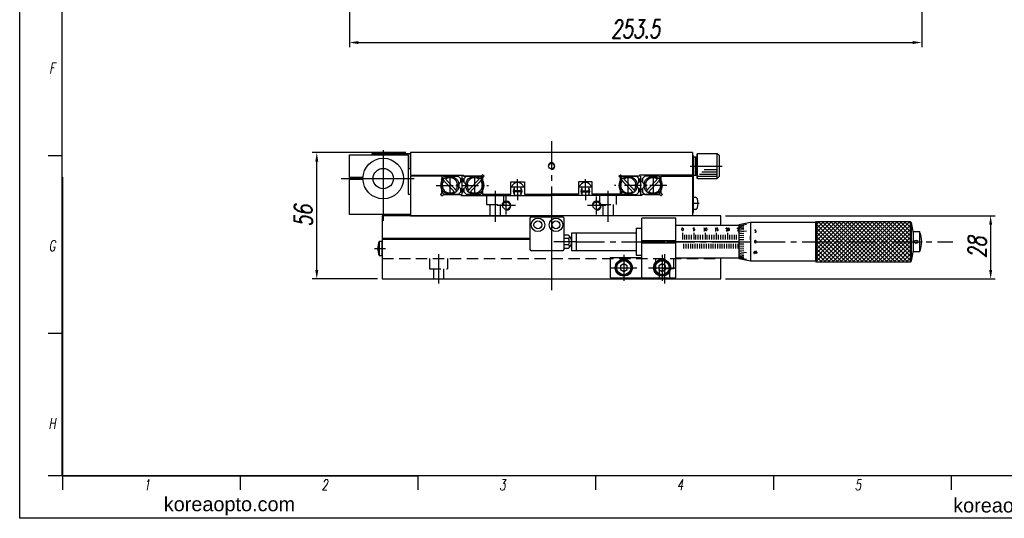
# Model space of a CAD drawing. Extents: x 0 to 2911, y 0 to 782.
# Tile 1 of 24: x 0 to 436, y 0 to 221. Entities that reach past the tile are written whole.
import ezdxf
from ezdxf.enums import TextEntityAlignment as Align

# ---------------------------------------------------------------- set-up
doc = ezdxf.new("R2010")
doc.units = 0
doc.header["$LTSCALE"] = 10
doc.header["$MEASUREMENT"] = 0
for name, pattern in [('CENTER', [2, 1.25, -0.25, 0.25, -0.25]), ('CENTER2', [1.125, 0.75, -0.125, 0.125, -0.125]), ('DASHDOT', [50.5, 30, -9, 2.5, -9]), ('HIDDENX2', [0.75, 0.5, -0.25])]:
    doc.linetypes.add(name, pattern=pattern)
doc.layers.get('0').update_dxf_attribs({"linetype": 'CONTINUOUS'})
doc.layers.get('DEFPOINTS').update_dxf_attribs({"linetype": 'CONTINUOUS'})
for name, color, linetype in [('1', 1, 'CENTER'), ('3', 3, 'CONTINUOUS'), ('4', 4, 'CONTINUOUS'), ('FORM', 7, 'CONTINUOUS'), ('PAPER', 2, 'CONTINUOUS'), ('W', 4, 'CONTINUOUS')]:
    doc.layers.add(name, color=color, linetype=linetype)
doc.styles.add('S', font='romans.shx', dxfattribs={"width": 0.7, "oblique": 10, "bigfont": 'bigfont.shx'})
doc.styles.add('SEACAD_arial_ttfI', font='arial.ttf')
doc.styles.get("Standard").update_dxf_attribs({"font": 'romans.shx', "width": 0.7, "oblique": 10, "bigfont": 'whgtxt.shx'})
doc.dimstyles.new('A4', dxfattribs={"dimscale": 0.045, "dimtxt": 50, "dimasz": 40, "dimexe": 10, "dimexo": 30, "dimgap": 10, "dimtad": 1, "dimdec": 4, "dimdsep": 46, "dimtxsty": 'Standard', "dimcen": 1.5, "dimclrt": 7, "dimadec": 0, "dimazin": 0, "dimtfac": 1, "dimtdec": 4, "dimtix": 1, "dimtmove": 0, "dimatfit": 3, "dimfxl": 0, "dimtolj": 1, "dimtzin": 0, "dimarcsym": 0})

# ---------------------------------------------------------------- blocks, each defined once
blk = doc.blocks.new('erdftrgf45r')
at = {"layer": 'W'}
for p, q in [((34921.74, 9471.28), (34921.74, 9666.28)), ((35198.74, 9471.28), (34921.74, 9471.28))]:
    blk.add_line(p, q, dxfattribs=at)
blk = doc.blocks.new('*D185')
at = {"color": 4, "lineweight": -2}
for p, q in [((146.01, 345.31), (146.01, 208.75)), ((399.51, 325.81), (399.51, 208.75)), ((150.01, 210.75), (395.51, 210.75))]:
    blk.add_line(p, q, dxfattribs=at)
at = {"color": 4}
for points in [[(150.01, 211.41), (150.01, 210.08), (146.01, 210.75)], [(395.51, 211.41), (395.51, 210.08), (399.51, 210.75)]]:
    blk.add_solid(points, dxfattribs=at)
at = {"layer": 'DEFPOINTS', "color": 0}
for p in [(146.01, 347.31), (399.51, 327.81), (399.51, 210.75)]:
    blk.add_point(p, dxfattribs=at)
at = {"color": 3, "insert": (272.76, 216.75), "char_height": 8, "attachment_point": 5}
blk.add_mtext('\\A1;253.5', dxfattribs=at)
blk = doc.blocks.new('*D186')
at = {"color": 4, "lineweight": -2}
for p, q in [((171.01, 162.02), (129.57, 162.02)), ((131.57, 110.02), (131.57, 158.02)), ((158.51, 106.02), (129.57, 106.02))]:
    blk.add_line(p, q, dxfattribs=at)
at = {"color": 4}
for points in [[(130.9, 158.02), (132.23, 158.02), (131.57, 162.02)], [(130.9, 110.02), (132.23, 110.02), (131.57, 106.02)]]:
    blk.add_solid(points, dxfattribs=at)
at = {"layer": 'DEFPOINTS', "color": 0}
for p in [(131.57, 162.02), (173.01, 162.02), (160.51, 106.02)]:
    blk.add_point(p, dxfattribs=at)
at = {"color": 3, "insert": (125.57, 134.02), "char_height": 8, "attachment_point": 5, "rotation": 90}
blk.add_mtext('\\A1;56', dxfattribs=at)
blk = doc.blocks.new('*D187')
at = {"color": 4, "lineweight": -2}
for p, q in [((312.51, 134.02), (432, 134.02)), ((430, 130.02), (430, 110.02)), ((312.51, 106.02), (432, 106.02))]:
    blk.add_line(p, q, dxfattribs=at)
at = {"color": 4}
for points in [[(429.33, 130.02), (430.66, 130.02), (430, 134.02)], [(429.33, 110.02), (430.66, 110.02), (430, 106.02)]]:
    blk.add_solid(points, dxfattribs=at)
at = {"layer": 'DEFPOINTS', "color": 0}
for p in [(310.51, 134.02), (310.51, 106.02), (430, 106.02)]:
    blk.add_point(p, dxfattribs=at)
at = {"color": 3, "insert": (424, 120.02), "char_height": 8, "attachment_point": 5, "rotation": 90}
blk.add_mtext('\\A1;28', dxfattribs=at)
blk = doc.blocks.new('A$C3B076D02')
blk.add_line((0.98, 1.05), (25.98, 1.05))
at = {"color": 1, "linetype": 'CENTER2'}
blk.add_line((21.98, 3.99), (21.98, 0.83), dxfattribs=at)
at = {"layer": '1', "color": 7, "linetype": 'Continuous'}
for p, q in [((1, 12.95), (0, 11.95)), ((11, 11.95), (0, 11.95)), ((0, 11.95), (0, 3.15)), ((10, 12.95), (1, 12.95)), ((11, 11.95), (10, 12.95)), ((11, 3.15), (11, 11.95)), ((11, 3.15), (0, 3.15)), ((0, 3.15), (0.2, 2.95)), ((0.2, 2.95), (10.8, 2.95)), ((25.98, 1.45), (0.98, 1.45)), ((0.98, 1.45), (0.98, 1.05)), ((1.5, 2.65), (1.5, 2.95)), ((1.7, 2.45), (1.5, 2.65)), ((1.5, 2.65), (9.5, 2.65)), ((9.5, 2.45), (1.5, 2.45)), ((1.5, 2.45), (1.5, 1.45)), ((1.5, 1.45), (9.5, 1.45)), ((9.3, 2.45), (1.7, 2.45)), ((9.5, 2.65), (9.3, 2.45)), ((9.5, 2.95), (9.5, 2.65)), ((9.5, 1.45), (9.5, 2.45)), ((10.8, 2.95), (11, 3.15)), ((19.23, 1.45), (19.3, 2.3)), ((24.73, 1.45), (19.23, 1.45)), ((24.65, 2.3), (24.73, 1.45)), ((25.98, 1.05), (25.98, 1.45))]:
    blk.add_line(p, q, dxfattribs=at)
for centre, radius, start, end in [((20.3, 2.21), 1, 106.257, 175), ((21.98, -3.55), 7, 73.743, 106.257), ((23.66, 2.21), 1, 5, 73.743)]:
    blk.add_arc(centre, radius, start, end, dxfattribs=at)
at = {"layer": '3', "color": 1, "linetype": 'DASHDOT'}
blk.add_line((5.5, 0), (5.5, 14.1), dxfattribs=at)
at = {"layer": '3'}
for p, q in [((7, 6.15), (7, 11.95)), ((8, 5.15), (8, 11.95)), ((9, 4.15), (9, 11.95)), ((10, 3.15), (10, 11.95))]:
    blk.add_line(p, q, dxfattribs=at)

msp = doc.modelspace()

# ---------------------------------------------------------------- linework, layer by layer
at = {"color": 1, "linetype": 'CENTER'}
msp.add_line((235.50703, 167.01562), (235.50703, 101.01562), dxfattribs=at)
for p, q in [((18.88892, 151.11139), (18.88892, 18.88892)), ((290.50703, 133.01562), (275.50703, 133.01562)), ((275.50703, 106.51562), (275.50703, 133.01562)), ((290.50703, 106.51562), (290.50703, 133.01562)), ((352.9356, 130.20396), (354.24726, 131.51562)), ((352.9356, 113.83949), (370.61173, 131.51562)), ((352.9356, 115.65776), (368.79346, 131.51562)), ((352.9356, 117.47604), (366.97518, 131.51562)), ((352.9356, 119.29431), (365.15691, 131.51562)), ((352.9356, 121.11259), (363.33863, 131.51562)), ((352.9356, 122.93086), (361.52036, 131.51562)), ((352.9356, 124.74914), (359.70208, 131.51562)), ((352.9356, 126.56741), (357.88381, 131.51562)), ((352.9356, 128.38568), (356.06553, 131.51562)), ((371.55964, 113.51562), (353.55964, 131.51562)), ((354.43001, 113.51562), (372.43001, 131.51562)), ((373.37791, 113.51562), (355.37791, 131.51562)), ((356.24828, 113.51562), (374.24828, 131.51562)), ((375.19619, 113.51562), (357.19619, 131.51562)), ((358.06655, 113.51562), (376.06655, 131.51562)), ((377.01446, 113.51562), (359.01446, 131.51562)), ((359.88483, 113.51562), (377.88483, 131.51562)), ((378.83274, 113.51562), (360.83274, 131.51562)), ((361.7031, 113.51562), (379.7031, 131.51562)), ((380.65101, 113.51562), (362.65101, 131.51562)), ((363.52138, 113.51562), (381.52138, 131.51562)), ((382.46928, 113.51562), (364.46928, 131.51562)), ((365.33965, 113.51562), (383.33965, 131.51562)), ((384.28756, 113.51562), (366.28756, 131.51562)), ((367.15793, 113.51562), (385.15793, 131.51562)), ((386.10583, 113.51562), (368.10583, 131.51562)), ((368.9762, 113.51562), (386.9762, 131.51562)), ((387.92411, 113.51562), (369.92411, 131.51562)), ((370.79448, 113.51562), (388.79448, 131.51562)), ((389.74238, 113.51562), (371.74238, 131.51562)), ((372.61275, 113.51562), (390.61275, 131.51562)), ((391.56066, 113.51562), (373.56066, 131.51562)), ((374.43103, 113.51562), (392.43103, 131.51562)), ((393.37893, 113.51562), (375.37893, 131.51562)), ((376.2493, 113.51562), (394.2493, 131.51562)), ((394.32846, 114.38436), (377.19721, 131.51562)), ((394.32846, 116.20264), (379.01548, 131.51562)), ((394.32846, 118.02091), (380.83376, 131.51562)), ((394.32846, 119.83919), (382.65203, 131.51562)), ((394.32846, 121.65746), (384.47031, 131.51562)), ((394.32846, 123.47574), (386.28858, 131.51562)), ((394.32846, 125.29401), (388.10686, 131.51562)), ((394.32846, 127.11229), (389.92513, 131.51562)), ((394.32846, 128.93056), (391.74341, 131.51562)), ((394.32846, 130.74884), (393.56168, 131.51562)), ((369.74136, 113.51562), (352.9356, 130.32138)), ((367.92309, 113.51562), (352.9356, 128.5031)), ((366.10481, 113.51562), (352.9356, 126.68483)), ((378.06757, 113.51562), (394.32846, 129.7765)), ((379.88585, 113.51562), (394.32846, 127.95823)), ((160.50703, 122.66562), (159.20703, 122.55188)), ((159.20703, 122.55188), (159.20703, 116.47935)), ((364.28654, 113.51562), (352.9356, 124.86655)), ((362.46826, 113.51562), (352.9356, 123.04828)), ((381.70412, 113.51562), (394.32846, 126.13995)), ((383.5224, 113.51562), (394.32846, 124.32168)), ((385.34067, 113.51562), (394.32846, 122.5034)), ((360.64999, 113.51562), (352.9356, 121.23)), ((358.83172, 113.51562), (352.9356, 119.41173)), ((159.20703, 116.47935), (160.50703, 116.36562)), ((261.50703, 115.51562), (261.50703, 106.51562)), ((261.50703, 115.51562), (275.50703, 115.51562)), ((357.01344, 113.51562), (352.9356, 117.59345)), ((355.19517, 113.51562), (352.9356, 115.77518)), ((353.37689, 113.51562), (352.9356, 113.95691)), ((261.50703, 106.51562), (290.50703, 106.51562)), ((18.88892, 18.88892), (176.32631, 18.88892))]:
    msp.add_line(p, q)
at = {"color": 7}
for p, q in [((188.00703, 151.49314), (187.00703, 150.49314)), ((187.00703, 150.49314), (187.00703, 149.42963)), ((187.42381, 150.09002), (192.83485, 144.24025)), ((188.00703, 151.49314), (194.20703, 151.49314)), ((188.15791, 150.76906), (193.56895, 144.91929)), ((196.00703, 149.61446), (193.88571, 147.49314)), ((195.20703, 150.49314), (194.20703, 151.49314)), ((195.20703, 150.49314), (195.20703, 148.81446)), ((195.75703, 150.49314), (196.25703, 150.49314)), ((195.75703, 149.36446), (195.75703, 150.49314)), ((196.00703, 143.49314), (196.00703, 151.49314)), ((196.00703, 149.61446), (198.12835, 147.49314)), ((196.25703, 149.36446), (196.25703, 150.49314)), ((197.80703, 151.49314), (196.80703, 150.49314)), ((196.80703, 148.81446), (196.80703, 150.49314)), ((205.00703, 151.49314), (197.80703, 151.49314)), ((203.85615, 150.76906), (198.44512, 144.91929)), ((204.59025, 150.09002), (199.17922, 144.24025)), ((205.00703, 150.49314), (204.00703, 151.49314)), ((266.00703, 151.49314), (273.20703, 151.49314)), ((266.00703, 150.49314), (267.00703, 151.49314)), ((266.42381, 150.09002), (271.83485, 144.24025)), ((267.15791, 150.76906), (272.56895, 144.91929)), ((275.00703, 149.61446), (272.88571, 147.49314)), ((273.20703, 151.49314), (274.20703, 150.49314)), ((274.20703, 148.81446), (274.20703, 150.49314)), ((275.25703, 150.49314), (274.75703, 150.49314)), ((274.75703, 149.36446), (274.75703, 150.49314)), ((275.00703, 143.49314), (275.00703, 151.49314)), ((275.00703, 149.61446), (277.12835, 147.49314)), ((275.25703, 149.36446), (275.25703, 150.49314)), ((275.80703, 150.49314), (276.80703, 151.49314)), ((275.80703, 150.49314), (275.80703, 148.81446)), ((283.00703, 151.49314), (276.80703, 151.49314)), ((282.85615, 150.76906), (277.44512, 144.91929)), ((283.59025, 150.09002), (278.17922, 144.24025)), ((283.00703, 151.49314), (284.00703, 150.49314)), ((284.00703, 150.49314), (284.00703, 149.42963)), ((188.00703, 143.49314), (187.00703, 144.49314)), ((193.88571, 147.99314), (194.38571, 147.99314)), ((193.88571, 147.49314), (196.00703, 145.37182)), ((193.88571, 146.99314), (194.38571, 146.99314)), ((195.20703, 144.49314), (194.20703, 143.49314)), ((195.20703, 146.17182), (195.20703, 144.49314)), ((195.75703, 144.49314), (195.75703, 145.62182)), ((195.75703, 144.49314), (196.25703, 144.49314)), ((198.12835, 147.49314), (196.00703, 145.37182)), ((196.25703, 144.49314), (196.25703, 145.62182)), ((196.80703, 144.49314), (196.80703, 146.17182)), ((197.80703, 143.49314), (196.80703, 144.49314)), ((198.12835, 147.99314), (197.62835, 147.99314)), ((198.12835, 146.99314), (197.62835, 146.99314)), ((204.00703, 143.49314), (205.00703, 144.49314)), ((267.00703, 143.49314), (266.00703, 144.49314)), ((272.88571, 147.99314), (273.38571, 147.99314)), ((272.88571, 147.49314), (275.00703, 145.37182)), ((272.88571, 146.99314), (273.38571, 146.99314)), ((273.20703, 143.49314), (274.20703, 144.49314)), ((274.20703, 144.49314), (274.20703, 146.17182)), ((274.75703, 144.49314), (274.75703, 145.62182)), ((275.25703, 144.49314), (274.75703, 144.49314)), ((277.12835, 147.49314), (275.00703, 145.37182)), ((275.25703, 144.49314), (275.25703, 145.62182)), ((275.80703, 146.17182), (275.80703, 144.49314)), ((275.80703, 144.49314), (276.80703, 143.49314)), ((277.12835, 147.99314), (276.62835, 147.99314)), ((277.12835, 146.99314), (276.62835, 146.99314)), ((283.00703, 143.49314), (284.00703, 144.49314)), ((204.00703, 143.49314), (197.80703, 143.49314)), ((267.00703, 143.49314), (273.20703, 143.49314))]:
    msp.add_line(p, q, dxfattribs=at)
at = {"color": 1, "linetype": 'CENTER2'}
for p, q in [((190.50703, 151.49314), (190.50703, 143.49314)), ((201.50703, 143.49314), (201.50703, 151.49314)), ((269.50703, 143.49314), (269.50703, 151.49314)), ((280.50703, 151.49314), (280.50703, 143.49314)), ((184.44855, 147.49314), (207.65925, 147.49314)), ((286.56551, 147.49314), (263.35481, 147.49314))]:
    msp.add_line(p, q, dxfattribs=at)
at = {"color": 0}
for p, q in [((205.00703, 149.42963), (205.00703, 151.49314)), ((266.00703, 149.42963), (266.00703, 151.49314)), ((205.00703, 144.49314), (205.00703, 145.55665)), ((222.49135, 145.11562), (218.52272, 145.11562)), ((222.49135, 144.61562), (218.52272, 144.61562)), ((248.52272, 145.11562), (252.49135, 145.11562)), ((248.52272, 144.61562), (252.49135, 144.61562)), ((266.00703, 144.49314), (266.00703, 145.55665))]:
    msp.add_line(p, q, dxfattribs=at)
at = {"color": 2, "linetype": 'HIDDENX2'}
for p, q in [((206.75703, 138.99314), (214.25703, 138.99314)), ((160.50703, 115.01562), (310.50703, 115.01562)), ((181.50703, 115.01562), (181.50703, 110.51562)), ((189.50703, 115.01562), (189.50703, 110.51562)), ((281.50703, 115.01562), (281.50703, 110.51562)), ((289.50703, 115.01562), (289.50703, 110.51562)), ((181.50703, 110.51562), (189.50703, 110.51562)), ((183.25703, 110.51562), (183.25703, 106.01562)), ((187.75703, 110.51562), (187.75703, 106.01562)), ((289.50703, 110.51562), (281.50703, 110.51562)), ((283.25703, 110.51562), (283.25703, 106.01562)), ((287.75703, 110.51562), (287.75703, 106.01562))]:
    msp.add_line(p, q, dxfattribs=at)
msp.add_lwpolyline([(0, 651.66787), (909.8165, 651.66787), (909.8165, 0), (0, 0)], close=True)
msp.add_circle((161.00703, 150.51562), 9)
at = {"color": 7}
for centre in [(190.50703, 147.49314), (201.50703, 147.49314), (269.50703, 147.49314), (280.50703, 147.49314)]:
    msp.add_circle(centre, 4, dxfattribs=at)
for centre, radius, start, end in [((190.50703, 147.49314), 3.39196, 141.2455251, 304.2921257), ((190.50703, 147.49314), 3.39196, 321.2455251, 124.2921257), ((201.50703, 147.49314), 3.39196, 55.7078743, 218.7544749), ((201.50703, 147.49314), 3.39196, 235.7078743, 38.7544749), ((269.50703, 147.49314), 3.39196, 141.2455251, 304.2921257), ((269.50703, 147.49314), 3.39196, 321.2455251, 124.2921257), ((280.50703, 147.49314), 3.39196, 55.7078743, 218.7544749), ((280.50703, 147.49314), 3.39196, 235.7078743, 38.7544749), ((193.88571, 147.49314), 0.5, 90, 270), ((198.12835, 147.49314), 0.5, 270, 90), ((272.88571, 147.49314), 0.5, 90, 270), ((277.12835, 147.49314), 0.5, 270, 90)]:
    msp.add_arc(centre, radius, start, end, dxfattribs=at)
at = {"color": 0}
for centre, radius, start, end in [((220.50703, 144.86562), 2, 138.5903779, 221.4096221), ((220.50703, 144.86562), 1.75, 148.9972809, 171.7867893), ((220.50703, 144.86562), 1.75, 188.2132107, 211.0027191), ((220.50703, 144.86562), 2, 318.5903779, 41.4096221), ((220.50703, 144.86562), 1.75, 8.2132107, 31.0027191), ((220.50703, 144.86562), 1.75, 328.9972809, 351.7867893), ((250.50703, 144.86562), 2, 138.5903779, 221.4096221), ((250.50703, 144.86562), 1.75, 148.9972809, 171.7867893), ((250.50703, 144.86562), 1.75, 188.2132107, 211.0027191), ((250.50703, 144.86562), 2, 318.5903779, 41.4096221), ((250.50703, 144.86562), 1.75, 8.2132107, 31.0027191), ((250.50703, 144.86562), 1.75, 328.9972809, 351.7867893)]:
    msp.add_arc(centre, radius, start, end, dxfattribs=at)
msp.add_arc((166.58945, 119.51562), 7.98242, 157.64346, 202.35654)
at = {"layer": '1', "color": 7, "linetype": 'Continuous'}
for p, q in [((173.00703, 161.51562), (156.00703, 161.51562)), ((156.00703, 161.51562), (156.00703, 161.01562)), ((298.00703, 162.01562), (173.00703, 162.01562)), ((173.00703, 162.01562), (173.00703, 152.01562)), ((173.00703, 155.01562), (173.00703, 161.51562)), ((298.00703, 162.01562), (298.00703, 152.01562)), ((146.00703, 151.01562), (146.00703, 161.01562)), ((146.00703, 161.01562), (161.00703, 161.01562)), ((161.00703, 161.01562), (172.00703, 161.01562)), ((172.00703, 161.01562), (172.00703, 143.51562)), ((172.00703, 155.01562), (173.00703, 155.01562)), ((152.02093, 151.01562), (146.00703, 151.01562)), ((152.02093, 150.01562), (146.00703, 150.01562)), ((146.00703, 134.51562), (146.00703, 150.01562)), ((173.00703, 152.01562), (196.50703, 152.01562)), ((187.00703, 151.51562), (173.00703, 151.51562)), ((173.00703, 151.51562), (173.00703, 134.01562)), ((187.00703, 151.49314), (187.00703, 144.20025)), ((187.00703, 149.42963), (187.00703, 150.49314)), ((196.50703, 151.99314), (196.50703, 151.49314)), ((196.50703, 151.49314), (204.29992, 151.49314)), ((205.00703, 151.49314), (197.10703, 151.49314)), ((205.00703, 152.20025), (204.29992, 151.49314)), ((205.71414, 151.49314), (205.00703, 152.20025)), ((205.00703, 150.78603), (205.71414, 151.49314)), ((205.00703, 143.89314), (205.00703, 151.49314)), ((205.00703, 150.78603), (205.00703, 143.49314)), ((217.50703, 143.51562), (217.50703, 149.01562)), ((217.50703, 149.01562), (223.50703, 149.01562)), ((223.50703, 149.01562), (223.50703, 143.51562)), ((253.50703, 149.01562), (247.50703, 149.01562)), ((247.50703, 149.01562), (247.50703, 143.51562)), ((253.50703, 143.51562), (253.50703, 149.01562)), ((265.29992, 151.49314), (266.00703, 152.20025)), ((266.00703, 150.78603), (265.29992, 151.49314)), ((266.00703, 152.20025), (266.71414, 151.49314)), ((266.00703, 143.89314), (266.00703, 151.49314)), ((266.00703, 151.49314), (273.90703, 151.49314)), ((266.00703, 150.78603), (266.00703, 143.49314)), ((274.50703, 151.49314), (266.71414, 151.49314)), ((298.00703, 152.01562), (274.50703, 152.01562)), ((274.50703, 151.99314), (274.50703, 151.49314)), ((284.00703, 151.51562), (298.00703, 151.51562)), ((284.00703, 151.49314), (284.00703, 144.20025)), ((284.00703, 149.42963), (284.00703, 150.49314)), ((298.00703, 151.51562), (298.00703, 134.01562)), ((187.00703, 144.20025), (186.29992, 143.49314)), ((187.00703, 144.49314), (187.00703, 145.55665)), ((223.25703, 146.71562), (217.75703, 146.71562)), ((219.00703, 146.71562), (219.00703, 143.01562)), ((222.00703, 146.71562), (222.00703, 143.01562)), ((253.25703, 146.71562), (247.75703, 146.71562)), ((249.00703, 146.71562), (249.00703, 143.01562)), ((252.00703, 146.71562), (252.00703, 143.01562)), ((284.00703, 144.49314), (284.00703, 145.55665)), ((284.00703, 144.20025), (284.71414, 143.49314)), ((172.00703, 143.51562), (173.00703, 143.51562)), ((173.00703, 143.51562), (173.00703, 134.51562)), ((186.29992, 143.49314), (187.00703, 142.78603)), ((187.00703, 142.78603), (187.71414, 143.49314)), ((187.71414, 143.49314), (195.50703, 143.49314)), ((194.20703, 143.49314), (188.00703, 143.49314)), ((194.20703, 143.49314), (188.00703, 143.49314)), ((195.50703, 143.49314), (195.50703, 142.99314)), ((195.50703, 143.01562), (235.50703, 143.01562)), ((205.00703, 143.51562), (217.50703, 143.51562)), ((222.00703, 143.01562), (219.00703, 143.01562)), ((223.50703, 143.51562), (235.50703, 143.51562)), ((247.50703, 143.51562), (235.50703, 143.51562)), ((275.50703, 143.01562), (235.50703, 143.01562)), ((252.00703, 143.01562), (249.00703, 143.01562)), ((266.00703, 143.51562), (253.50703, 143.51562)), ((283.29992, 143.49314), (275.50703, 143.49314)), ((275.50703, 143.49314), (275.50703, 142.99314)), ((276.80703, 143.49314), (283.00703, 143.49314)), ((276.80703, 143.49314), (283.00703, 143.49314)), ((284.00703, 142.78603), (283.29992, 143.49314)), ((284.71414, 143.49314), (284.00703, 142.78603)), ((173.00703, 134.51562), (146.00703, 134.51562)), ((233.50703, 134.01562), (160.50703, 134.01562)), ((160.50703, 134.01562), (160.50703, 123.51562)), ((173.00703, 134.01562), (235.50703, 134.01562)), ((226.00703, 133.01562), (226.50703, 133.51562)), ((226.00703, 119.01562), (226.00703, 133.01562)), ((226.50703, 133.51562), (240.50703, 133.51562)), ((310.50703, 134.01562), (233.50703, 134.01562)), ((298.00703, 134.01562), (235.50703, 134.01562)), ((240.50703, 133.51562), (241.00703, 133.01562)), ((241.00703, 133.01562), (241.00703, 119.01562)), ((290.50703, 114.01562), (290.50703, 131.01562)), ((310.50703, 129.86562), (310.50703, 134.01562)), ((323.60703, 131.01562), (318.50703, 129.95312)), ((323.60703, 131.01562), (323.60703, 114.01562)), ((352.50703, 131.01562), (323.60703, 131.01562)), ((352.50703, 131.08704), (352.9356, 131.51562)), ((352.50703, 113.94419), (352.50703, 131.08704)), ((352.9356, 131.51562), (352.9356, 113.51562)), ((352.9356, 131.51562), (394.32846, 131.51562)), ((394.32846, 131.51562), (394.32846, 113.51562)), ((394.32846, 131.51562), (394.84275, 131.00133)), ((394.84275, 131.00133), (394.84275, 114.0299)), ((394.84275, 131.00133), (395.61417, 126.37276)), ((244.50703, 126.51562), (273.03829, 126.51562)), ((244.50703, 118.51562), (244.50703, 126.51562)), ((246.50703, 126.51562), (246.50703, 118.51562)), ((273.03829, 128.51562), (275.50703, 128.51562)), ((273.03829, 128.51562), (273.03829, 116.51562)), ((290.50703, 129.86562), (318.50703, 129.86562)), ((290.50703, 115.16562), (290.50703, 129.86562)), ((293.29453, 128.17499), (293.34766, 128.38749)), ((293.29453, 127.85624), (293.29453, 128.17499)), ((293.34766, 127.64374), (293.29453, 127.85624)), ((293.34766, 128.38749), (293.45391, 128.59999)), ((293.45391, 127.43124), (293.34766, 127.64374)), ((293.45391, 128.59999), (293.50703, 128.65312)), ((293.50703, 127.37812), (293.45391, 127.43124)), ((293.50703, 128.65312), (293.61328, 128.65312)), ((293.61328, 127.37812), (293.50703, 127.37812)), ((293.50703, 126.51562), (293.50703, 123.51562)), ((293.61328, 128.65312), (293.66641, 128.59999)), ((293.66641, 127.43124), (293.61328, 127.37812)), ((293.66641, 128.59999), (293.77266, 128.38749)), ((293.77266, 127.64374), (293.66641, 127.43124)), ((293.77266, 128.38749), (293.82578, 128.17499)), ((293.82578, 127.85624), (293.77266, 127.64374)), ((293.82578, 128.17499), (293.82578, 127.85624)), ((298.29453, 128.65312), (298.77266, 128.65312)), ((298.29453, 128.65312), (298.29453, 128.01562)), ((298.29453, 128.01562), (298.40078, 128.12187)), ((298.56016, 127.37812), (298.29453, 127.37812)), ((298.40078, 128.12187), (298.50703, 128.17499)), ((298.50703, 128.17499), (298.66641, 128.17499)), ((298.50703, 126.51562), (298.50703, 123.51562)), ((298.71953, 127.48437), (298.56016, 127.37812)), ((298.66641, 128.17499), (298.77266, 128.12187)), ((298.82578, 127.64374), (298.71953, 127.48437)), ((298.77266, 128.12187), (298.82578, 127.96249)), ((298.82578, 127.96249), (298.82578, 127.64374)), ((302.97578, 128.54687), (303.13516, 128.65312)), ((303.02891, 127.37812), (303.24141, 127.37812)), ((303.13516, 128.65312), (303.13516, 127.37812)), ((303.50703, 126.51562), (303.50703, 123.51562)), ((303.71953, 128.17499), (303.77266, 128.38749)), ((303.71953, 127.85624), (303.71953, 128.17499)), ((303.77266, 127.64374), (303.71953, 127.85624)), ((303.77266, 128.38749), (303.87891, 128.59999)), ((303.87891, 127.43124), (303.77266, 127.64374)), ((303.87891, 128.59999), (303.93203, 128.65312)), ((303.93203, 127.37812), (303.87891, 127.43124)), ((303.93203, 128.65312), (304.03828, 128.65312)), ((304.03828, 127.37812), (303.93203, 127.37812)), ((304.03828, 128.65312), (304.09141, 128.59999)), ((304.09141, 127.43124), (304.03828, 127.37812)), ((304.09141, 128.59999), (304.19766, 128.38749)), ((304.19766, 127.64374), (304.09141, 127.43124)), ((304.19766, 128.38749), (304.25078, 128.17499)), ((304.25078, 127.85624), (304.19766, 127.64374)), ((304.25078, 128.17499), (304.25078, 127.85624)), ((307.97578, 128.54687), (308.13516, 128.65312)), ((308.02891, 127.37812), (308.24141, 127.37812)), ((308.13516, 128.65312), (308.13516, 127.37812)), ((308.50703, 126.51562), (308.50703, 123.51562)), ((308.71953, 128.65312), (309.19766, 128.65312)), ((308.71953, 128.65312), (308.71953, 128.01562)), ((308.71953, 128.01562), (308.82578, 128.12187)), ((308.98516, 127.37812), (308.71953, 127.37812)), ((308.82578, 128.12187), (308.93203, 128.17499)), ((308.93203, 128.17499), (309.09141, 128.17499)), ((309.14453, 127.48437), (308.98516, 127.37812)), ((309.09141, 128.17499), (309.19766, 128.12187)), ((309.25078, 127.64374), (309.14453, 127.48437)), ((309.19766, 128.12187), (309.25078, 127.96249)), ((309.25078, 127.96249), (309.25078, 127.64374)), ((312.86953, 128.28124), (312.92266, 128.54687)), ((313.34766, 128.12187), (312.86953, 127.37812)), ((312.86953, 127.37812), (313.40078, 127.37812)), ((312.92266, 128.54687), (313.08203, 128.65312)), ((313.08203, 128.65312), (313.24141, 128.65312)), ((313.24141, 128.65312), (313.34766, 128.59999)), ((313.34766, 128.59999), (313.40078, 128.44062)), ((313.40078, 128.28124), (313.34766, 128.12187)), ((313.40078, 128.44062), (313.40078, 128.28124)), ((313.40078, 127.37812), (313.40078, 127.53749)), ((313.50703, 126.51562), (313.50703, 123.51562)), ((313.71953, 128.17499), (313.77266, 128.38749)), ((313.71953, 127.85624), (313.71953, 128.17499)), ((313.77266, 127.64374), (313.71953, 127.85624)), ((313.77266, 128.38749), (313.87891, 128.59999)), ((313.87891, 127.43124), (313.77266, 127.64374)), ((313.87891, 128.59999), (313.93203, 128.65312)), ((313.93203, 127.37812), (313.87891, 127.43124)), ((313.93203, 128.65312), (314.03828, 128.65312)), ((314.03828, 127.37812), (313.93203, 127.37812)), ((314.03828, 128.65312), (314.09141, 128.59999)), ((314.09141, 127.43124), (314.03828, 127.37812)), ((314.09141, 128.59999), (314.19766, 128.38749)), ((314.19766, 127.64374), (314.09141, 127.43124)), ((314.19766, 128.38749), (314.25078, 128.17499)), ((314.25078, 127.85624), (314.19766, 127.64374)), ((314.25078, 128.17499), (314.25078, 127.85624)), ((317.86953, 128.28124), (317.92266, 128.54687)), ((318.34766, 128.12187), (317.86953, 127.37812)), ((317.86953, 127.37812), (318.40078, 127.37812)), ((317.92266, 128.54687), (318.08203, 128.65312)), ((318.08203, 128.65312), (318.24141, 128.65312)), ((318.24141, 128.65312), (318.34766, 128.59999)), ((318.34766, 128.59999), (318.40078, 128.44062)), ((318.40078, 128.28124), (318.34766, 128.12187)), ((318.41672, 127.55187), (318.41672, 127.4164)), ((318.41672, 126.64874), (318.41672, 126.78421)), ((318.50703, 129.5891), (321.90703, 130.26276)), ((318.50703, 129.95312), (318.50703, 115.07812)), ((318.50703, 129.74062), (318.50703, 115.29062)), ((318.50703, 129.24527), (320.63203, 129.64584)), ((318.50703, 128.7953), (320.63203, 129.1691)), ((318.50703, 128.24631), (320.63203, 128.58742)), ((318.50703, 127.60694), (320.63203, 127.90999)), ((318.50703, 126.88727), (321.90703, 127.30362)), ((325.51953, 127.85862), (325.99766, 127.85862)), ((325.51953, 127.85862), (325.51953, 127.30362)), ((325.51953, 127.30362), (325.62578, 127.40987)), ((325.78516, 126.66612), (325.51953, 126.66612)), ((325.62578, 127.40987), (325.73203, 127.46299)), ((325.73203, 127.46299), (325.89141, 127.46299)), ((325.94453, 126.77237), (325.78516, 126.66612)), ((325.89141, 127.46299), (325.99766, 127.40987)), ((326.05078, 126.93174), (325.94453, 126.77237)), ((325.99766, 127.40987), (326.05078, 127.25049)), ((326.05078, 127.25049), (326.05078, 126.93174)), ((395.50703, 127.01562), (398.50703, 127.01562)), ((398.50703, 127.01562), (398.50703, 118.01562)), ((226.00703, 124.01562), (160.50703, 124.01562)), ((226.00703, 123.51562), (160.50703, 123.51562)), ((160.50703, 123.51562), (160.50703, 106.01562)), ((160.50703, 116.36562), (160.50703, 122.66562)), ((242.98609, 125.40237), (241.00703, 125.40237)), ((244.50703, 124.01562), (244.16931, 124.01562)), ((244.50703, 123.51562), (244.36113, 123.51562)), ((275.50703, 123.01562), (290.50703, 123.01562)), ((275.50703, 123.01562), (290.50703, 123.01562)), ((318.50703, 122.51562), (290.50703, 122.51562)), ((294.50703, 123.51562), (294.50703, 125.51562)), ((295.50703, 123.51562), (295.50703, 125.51562)), ((296.50703, 123.51562), (296.50703, 125.51562)), ((297.50703, 123.51562), (297.50703, 125.51562)), ((299.50703, 123.51562), (299.50703, 125.51562)), ((300.50703, 123.51562), (300.50703, 125.51562)), ((301.50703, 123.51562), (301.50703, 125.51562)), ((302.50703, 123.51562), (302.50703, 125.51562)), ((304.50703, 123.51562), (304.50703, 125.51562)), ((305.50703, 123.51562), (305.50703, 125.51562)), ((306.50703, 123.51562), (306.50703, 125.51562)), ((307.50703, 123.51562), (307.50703, 125.51562)), ((309.50703, 123.51562), (309.50703, 125.51562)), ((310.50703, 123.51562), (310.50703, 125.51562)), ((311.50703, 123.51562), (311.50703, 125.51562)), ((312.50703, 123.51562), (312.50703, 125.51562)), ((314.50703, 123.51562), (314.50703, 125.51562)), ((315.50703, 123.51562), (315.50703, 125.51562)), ((316.50703, 123.51562), (316.50703, 125.51562)), ((317.50703, 123.51562), (317.50703, 125.51562)), ((318.50703, 126.09866), (320.63203, 126.31194)), ((318.50703, 125.91562), (318.50703, 123.36562)), ((318.50703, 125.25354), (320.63203, 125.41651)), ((318.50703, 124.36525), (320.63203, 124.47534)), ((318.50703, 123.44778), (320.63203, 123.50327)), ((318.50703, 122.51562), (321.90703, 122.51562)), ((323.60703, 123.36562), (323.60703, 125.06562)), ((325.51953, 122.67499), (325.57266, 122.88749)), ((325.51953, 122.35624), (325.51953, 122.67499)), ((325.57266, 122.14374), (325.51953, 122.35624)), ((325.57266, 122.88749), (325.67891, 123.09999)), ((325.67891, 121.93124), (325.57266, 122.14374)), ((325.67891, 123.09999), (325.73203, 123.15312)), ((325.73203, 123.15312), (325.83828, 123.15312)), ((325.83828, 123.15312), (325.89141, 123.09999)), ((325.89141, 123.09999), (325.99766, 122.88749)), ((325.99766, 122.14374), (325.89141, 121.93124)), ((325.99766, 122.88749), (326.05078, 122.67499)), ((326.05078, 122.35624), (325.99766, 122.14374)), ((326.05078, 122.67499), (326.05078, 122.35624)), ((395.61417, 126.37276), (395.61417, 118.65847)), ((226.50703, 118.51562), (226.00703, 119.01562)), ((240.50703, 118.51562), (226.50703, 118.51562)), ((241.00703, 119.01562), (240.50703, 118.51562)), ((241.00703, 119.62887), (241.50275, 119.62887)), ((241.50275, 119.62887), (242.98609, 119.62887)), ((273.03829, 118.51562), (244.50703, 118.51562)), ((275.50703, 122.01562), (290.50703, 122.01562)), ((275.50703, 122.01562), (290.50703, 122.01562)), ((294.00703, 121.51562), (294.00703, 119.51562)), ((295.00703, 121.51562), (295.00703, 119.51562)), ((296.00703, 121.51562), (296.00703, 119.51562)), ((297.00703, 121.51562), (297.00703, 119.51562)), ((298.00703, 121.51562), (298.00703, 119.51562)), ((299.00703, 121.51562), (299.00703, 119.51562)), ((300.00703, 121.51562), (300.00703, 119.51562)), ((301.00703, 121.51562), (301.00703, 119.51562)), ((302.00703, 121.51562), (302.00703, 119.51562)), ((303.00703, 121.51562), (303.00703, 119.51562)), ((304.00703, 121.51562), (304.00703, 119.51562)), ((305.00703, 121.51562), (305.00703, 119.51562)), ((306.00703, 121.51562), (306.00703, 119.51562)), ((307.00703, 121.51562), (307.00703, 119.51562)), ((308.00703, 121.51562), (308.00703, 119.51562)), ((309.00703, 121.51562), (309.00703, 119.51562)), ((310.00703, 121.51562), (310.00703, 119.51562)), ((311.00703, 121.51562), (311.00703, 119.51562)), ((312.00703, 121.51562), (312.00703, 119.51562)), ((313.00703, 121.51562), (313.00703, 119.51562)), ((314.00703, 121.51562), (314.00703, 119.51562)), ((315.00703, 121.51562), (315.00703, 119.51562)), ((316.00703, 121.51562), (316.00703, 119.51562)), ((317.00703, 121.51562), (317.00703, 119.51562)), ((318.00703, 121.51562), (318.00703, 119.51562)), ((318.50703, 121.58345), (320.63203, 121.52796)), ((318.50703, 120.66598), (320.63203, 120.55589)), ((318.50703, 119.77769), (320.63203, 119.61472)), ((318.50703, 118.93257), (320.63203, 118.7193)), ((318.50703, 118.14396), (321.90703, 117.72762)), ((325.51953, 118.36512), (325.04141, 117.587)), ((325.51953, 118.36512), (325.51953, 117.26825)), ((325.73203, 121.87812), (325.67891, 121.93124)), ((325.83828, 121.87812), (325.73203, 121.87812)), ((325.89141, 121.93124), (325.83828, 121.87812)), ((325.94453, 118.36512), (326.42266, 118.36512)), ((325.94453, 118.36512), (325.94453, 117.72762)), ((325.94453, 117.72762), (326.05078, 117.83387)), ((326.05078, 117.83387), (326.15703, 117.88699)), ((326.15703, 117.88699), (326.31641, 117.88699)), ((326.31641, 117.88699), (326.42266, 117.83387)), ((326.42266, 117.83387), (326.47578, 117.67449)), ((387.15895, 113.51562), (394.32846, 120.68513)), ((388.97722, 113.51562), (394.32846, 118.86685)), ((395.61417, 118.65847), (394.84275, 114.0299)), ((398.50703, 118.01562), (395.50703, 118.01562)), ((273.03829, 116.51562), (275.50703, 116.51562)), ((318.50703, 115.16562), (290.50703, 115.16562)), ((310.50703, 106.01562), (310.50703, 115.16562)), ((318.50703, 117.4243), (320.63203, 117.12124)), ((318.50703, 116.78492), (320.63203, 116.44381)), ((318.50703, 116.23593), (320.63203, 115.86214)), ((318.50703, 115.78596), (320.63203, 115.38539)), ((318.50703, 115.44213), (321.90703, 114.76847)), ((318.50703, 115.07812), (323.60703, 114.01562)), ((323.60703, 114.01562), (352.50703, 114.01562)), ((325.04141, 117.587), (325.67891, 117.587)), ((325.41328, 117.26825), (325.62578, 117.26825)), ((326.21016, 117.26825), (325.94453, 117.26825)), ((326.36953, 117.3745), (326.21016, 117.26825)), ((326.47578, 117.53387), (326.36953, 117.3745)), ((326.47578, 117.67449), (326.47578, 117.53387)), ((352.9356, 113.51562), (352.50703, 113.94419)), ((394.32846, 113.51562), (352.9356, 113.51562)), ((390.7955, 113.51562), (394.32846, 117.04858)), ((392.61377, 113.51562), (394.32846, 115.2303)), ((394.84275, 114.0299), (394.32846, 113.51562)), ((267.50703, 112.74767), (266.00703, 111.88164)), ((266.00703, 111.88164), (266.00703, 110.14959)), ((266.00703, 110.14959), (267.50703, 109.28357)), ((269.00703, 111.88164), (267.50703, 112.74767)), ((267.50703, 109.28357), (269.00703, 110.14959)), ((269.00703, 110.14959), (269.00703, 111.88164)), ((284.50703, 112.74767), (283.00703, 111.88164)), ((283.00703, 111.88164), (283.00703, 110.14959)), ((283.00703, 110.14959), (284.50703, 109.28357)), ((286.00703, 111.88164), (284.50703, 112.74767)), ((284.50703, 109.28357), (286.00703, 110.14959)), ((286.00703, 110.14959), (286.00703, 111.88164)), ((160.50703, 106.01562), (267.50703, 106.01562)), ((267.50703, 106.01562), (284.50703, 106.01562)), ((267.50703, 106.01562), (284.50703, 106.01562)), ((284.50703, 106.01562), (310.50703, 106.01562))]:
    msp.add_line(p, q, dxfattribs=at)
at = {"layer": '1'}
for p, q in [((273.50703, 122.51562), (292.50703, 122.51562)), ((267.50703, 116.76562), (267.50703, 105.26562)), ((284.50703, 116.76562), (284.50703, 105.26562)), ((261.75703, 111.01562), (273.25703, 111.01562)), ((278.47453, 111.01562), (290.69828, 111.01562))]:
    msp.add_line(p, q, dxfattribs=at)
at = {"layer": '1', "color": 7, "linetype": 'Continuous'}
for centre, radius in [((235.50703, 156.01562), 1.25), ((161.00703, 150.51562), 4.5), ((215.50703, 138.51562), 1.65), ((255.50703, 138.51562), 1.65), ((229.50703, 130.01562), 3), ((229.50703, 130.01562), 1.75), ((237.50703, 130.01562), 3), ((237.50703, 130.01562), 1.75), ((397.00703, 122.51562), 0.75), ((267.50703, 111.01562), 3.75), ((267.50703, 111.01562), 3.5), ((267.50703, 111.01562), 3.1), ((284.50703, 111.01562), 3.75), ((284.50703, 111.01562), 3.5), ((284.50703, 111.01562), 3.1)]:
    msp.add_circle(centre, radius, dxfattribs=at)
at = {"layer": '1', "color": 3, "linetype": 'Continuous'}
for centre, radius in [((235.50703, 156.01562), 1.5), ((215.50703, 138.51562), 2), ((255.50703, 138.51562), 2)]:
    msp.add_arc(centre, radius, 270, 180, dxfattribs=at)
at = {"layer": '1', "color": 7, "linetype": 'Continuous'}
for centre, radius, start, end in [((220.50703, 145.82499), 2.89062, 17.945252, 162.054748), ((250.50703, 145.82499), 2.89062, 17.945252, 162.054748), ((388.88203, 122.51562), 10.625, 334.942385, 25.057615), ((241.00703, 122.51562), 3.5, 304.43319, 55.56681)]:
    msp.add_arc(centre, radius, start, end, dxfattribs=at)
at = {"layer": '3', "color": 1, "linetype": 'DASHDOT'}
for p, q in [((161.00703, 163.08778), (161.00703, 131.73466)), ((142.29909, 150.51562), (174.72739, 150.51562)), ((220.50703, 145.03834), (220.50703, 150.16322)), ((250.50703, 145.03834), (250.50703, 150.16322)), ((210.50703, 145.03022), (210.50703, 131.3048)), ((220.50703, 145.03834), (220.50703, 140.91589)), ((250.50703, 145.03834), (250.50703, 140.91589)), ((260.50703, 145.03022), (260.50703, 131.3048)), ((215.50703, 134.51562), (215.50703, 142.51562)), ((255.50703, 134.51562), (255.50703, 142.51562)), ((219.50703, 138.51562), (211.50703, 138.51562)), ((235.50703, 139.01562), (235.50703, 101.01562)), ((259.50703, 138.51562), (251.50703, 138.51562)), ((246.37014, 122.51562), (236.50703, 122.51562)), ((157.10703, 119.51562), (162.00703, 119.51562)), ((185.50703, 117.01562), (185.50703, 104.01562)), ((285.50703, 117.01562), (285.50703, 104.01562))]:
    msp.add_line(p, q, dxfattribs=at)
at = {"layer": '3', "color": 1, "linetype": 'CENTER'}
msp.add_line((246.50703, 122.51562), (413.29869, 122.51562), dxfattribs=at)
at = {"layer": '4', "color": 2, "linetype": 'HIDDENX2'}
for p, q in [((206.75703, 142.99314), (206.75703, 138.99314)), ((214.25703, 142.99314), (214.25703, 138.99314)), ((256.75703, 142.99314), (256.75703, 138.99314)), ((264.25703, 138.99314), (264.25703, 142.99314)), ((208.25703, 138.99314), (208.25703, 133.99314)), ((212.75703, 138.99314), (212.75703, 133.99314)), ((256.75703, 138.99314), (264.25703, 138.99314)), ((258.25703, 138.99314), (258.25703, 133.99314)), ((262.75703, 138.99314), (262.75703, 133.99314))]:
    msp.add_line(p, q, dxfattribs=at)
at = {"layer": '4'}
for p, q in [((242.98609, 123.95899), (241.00703, 123.95899)), ((242.98609, 121.07224), (241.00703, 121.07224))]:
    msp.add_line(p, q, dxfattribs=at)
for centre, radius, start, end in [((242.66774, 124.68068), 0.78879, 293.803305, 38.823514), ((241.00703, 122.51562), 2.44949, 323.895796, 36.104204), ((242.66774, 120.35055), 0.78879, 321.176486, 66.196695)]:
    msp.add_arc(centre, radius, start, end, dxfattribs=at)
at = {"layer": 'PAPER'}
for p, q in [((18.88892, 160.58257), (12.59143, 160.58257)), ((18.88892, 81.86388), (12.59143, 81.86388)), ((18.88892, 18.88892), (12.59143, 18.88892)), ((18.88892, 18.88892), (18.88892, 12.59143)), ((97.60762, 18.88892), (97.60762, 12.59143)), ((97.60762, 18.88892), (97.60762, 12.59143)), ((176.32631, 18.88892), (176.32631, 12.59143)), ((255.045, 18.88892), (255.045, 12.59143)), ((333.76369, 18.88892), (333.76369, 12.59143)), ((412.48238, 18.88892), (412.48238, 12.59143))]:
    msp.add_line(p, q, dxfattribs=at)

# ---------------------------------------------------------------- block references
at = {"xscale": 3.148153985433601, "yscale": 3.148153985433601, "zscale": 3.148153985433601}
msp.add_blockref('erdftrgf45r', (-109920.14007, -29798.16144), dxfattribs=at)
at = {"rotation": 270}
msp.add_blockref('A$C3B076D02', (296.95664, 161.49313), dxfattribs=at)

# ---------------------------------------------------------------- texts
at = {"layer": 'FORM', "color": 7, "linetype": 'Continuous', "style": 'SEACAD_arial_ttfI'}
for s, p in [('koreaopto.com ', (63.79946, 9.4467)), ('koreaopto.com', (413.40762, 8.8848))]:
    msp.add_text(s, height=6.2956557, dxfattribs=at).set_placement(p, align=Align.TOP_LEFT)
at = {"layer": 'PAPER', "style": 'S', "oblique": 10, "width": 0.7}
for s, p in [('F', (14.37301, 199.45676)), ('G', (14.37301, 120.73807)), ('H', (14.37301, 42.01938)), ('1', (56.31683, 14.81714)), ('2', (135.03552, 14.81714)), ('3', (213.75421, 14.81714)), ('4', (292.47291, 14.81714)), ('5', (371.1916, 14.81714))]:
    msp.add_text(s, height=4.72312, dxfattribs=at).set_placement(p, align=Align.MIDDLE)

# ---------------------------------------------------------------- dimensions: what is measured, and where the dimension line sits
at = {"color": 0}
dim = msp.add_linear_dim(base=(399.50703, 210.74602), p1=(146.00703, 347.31203), p2=(399.50703, 327.81203), dimstyle='A4', override={"dimscale": 1, "dimtxt": 8, "dimasz": 4, "dimexe": 2, "dimexo": 2, "dimgap": 2, "dimzin": 12, "dimclrd": 4, "dimclre": 4, "dimclrt": 3, "dimatfit": 1, "dimtzin": 12}, dxfattribs=at)
dim.commit()
dim.dimension.update_dxf_attribs({"geometry": '*D185', "text_midpoint": (272.75703, 216.74602)})
for base, p1, p2, picture, middle in [((131.56667, 162.01562), (160.50703, 106.01562), (173.00703, 162.01562), '*D186', (125.56667, 134.01562)), ((429.99824, 106.01562), (310.50703, 134.01562), (310.50703, 106.01562), '*D187', (423.99824, 120.01562))]:
    dim = msp.add_linear_dim(base=base, p1=p1, p2=p2, angle=90, dimstyle='A4', override={"dimscale": 1, "dimtxt": 8, "dimasz": 4, "dimexe": 2, "dimexo": 2, "dimgap": 2, "dimzin": 12, "dimclrd": 4, "dimclre": 4, "dimclrt": 3, "dimatfit": 1, "dimtzin": 12}, dxfattribs=at)
    dim.commit()
    dim.dimension.update_dxf_attribs({"geometry": picture, "text_midpoint": middle})

doc.saveas('drawing.dxf')
